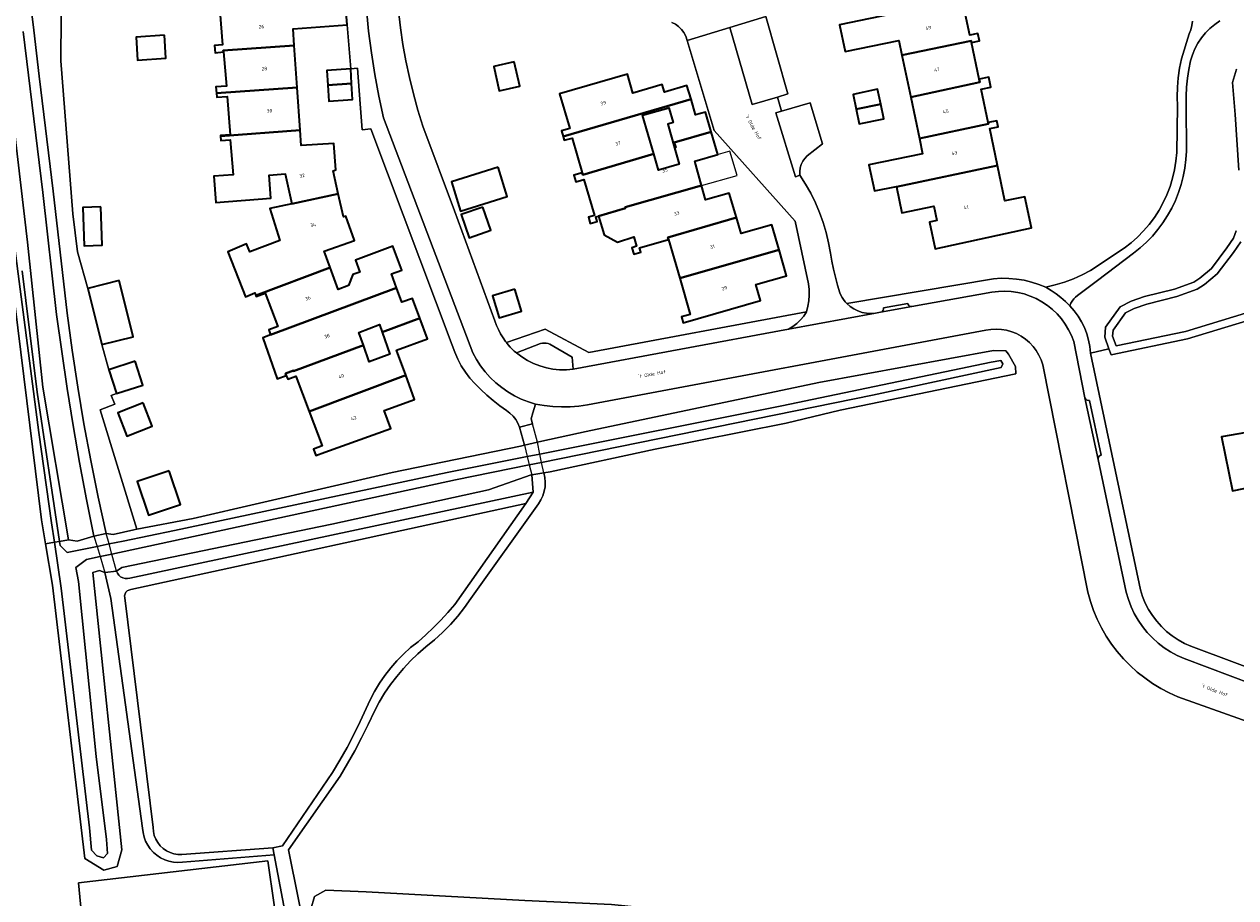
# Model space of a CAD drawing. Header units: metres. Extents: x 229229 to 231729, y 593167 to 595667.
# Tile 191 of 256: x 230502 to 230656, y 594339 to 594450. Entities that reach past the tile are written whole.
import ezdxf
from ezdxf.enums import TextEntityAlignment as Align

# ---------------------------------------------------------------- set-up
doc = ezdxf.new("R2010")
doc.units = ezdxf.units.M
for name, color, linetype, lineweight in [('B-WE-GR-GROENVOORZIENING-GV', 80, 'Continuous', 18), ('B-WE-KW-KUNSTWERK-GV', 170, 'Continuous', 18), ('B-WE-OG-BEBOUWING-GV', 7, 'Continuous', 35), ('B-WE-OG-BEBOUWING-T18', 10, 'Continuous', 18), ('B-WE-OG-BEBOUWING_LUIFEL-GV', 7, 'Continuous', 18), ('B-WE-OG-BEBOUWING_SCHUUR-GV', 7, 'Continuous', 35), ('B-WE-OG-TERREIN_ERF-GV', 7, 'Continuous', 18), ('B-WE-OG-TOPOGRAFIE-T18', 10, 'Continuous', 18), ('B-WE-OG-WATER-GV', 130, 'Continuous', 18), ('B-WE-OG-WATER_SLOOT-GV', 120, 'Continuous', 18), ('B-WE-VH-VERHARDING_GESLOTEN-GV', 252, 'Continuous', 18), ('B-WE-VH-VERHARDING_HALFVERHARDING-GV', 252, 'Continuous', 18), ('B-WE-VH-VERHARDING_OPEN-GV', 252, 'Continuous', 18)]:
    doc.layers.add(name, color=color, linetype=linetype, lineweight=lineweight)
doc.styles.add('NLCS-ISO-M250-T18', font='NLCS-ISO.ttf', dxfattribs={"height": 0.45})

msp = doc.modelspace()

# ---------------------------------------------------------------- linework, layer by layer
at = {"layer": 'B-WE-GR-GROENVOORZIENING-GV'}
for points in [[(230502.648, 594451.371), (230502.903, 594449.275), (230503.599, 594443.431), (230505.395, 594428.727), (230507.168, 594413.158), (230507.805, 594408.439), (230508.52, 594403.73), (230509.312, 594399.035), (230510.182, 594394.353), (230511.13, 594389.686), (230512.154, 594385.035), (230513.034, 594384.89), (230515.709, 594385.515), (230516.089, 594385.587), (230511.372, 594400.821), (230513.242, 594401.554), (230512.807, 594402.664), (230513.466, 594402.889), (230512.495, 594405.932), (230511.605, 594409.166), (230509.83, 594416.321), (230508.478, 594421.004), (230507.912, 594425.86), (230506.388, 594445.385), (230506.552, 594467.944)], [(230654.352, 594450.498), (230653.687, 594450.033), (230653.068, 594449.509), (230652.502, 594448.928), (230651.992, 594448.297), (230651.543, 594447.621), (230651.16, 594446.907), (230650.845, 594446.159), (230650.602, 594445.385), (230650.364, 594444.269), (230650.187, 594443.142), (230650.072, 594442.007), (230650.02, 594440.867), (230650.029, 594439.726), (230650.079, 594433.849), (230650.012, 594432.767), (230649.876, 594431.691), (230649.672, 594430.626), (230649.4, 594429.576), (230649.061, 594428.545), (230648.657, 594427.539), (230648.19, 594426.56), (230647.661, 594425.614), (230647.072, 594424.703), (230646.427, 594423.831), (230645.727, 594423.003), (230644.975, 594422.221), (230644.175, 594421.489), (230643.33, 594420.809), (230638.712, 594417.332), (230636.173, 594415.402), (230635.91, 594415.202), (230635.676, 594414.968), (230635.478, 594414.704), (230635.318, 594414.415), (230635.199, 594414.106), (230635.746, 594413.47), (230636.237, 594412.79), (230636.668, 594412.069), (230637.036, 594411.315), (230637.338, 594410.532), (230637.571, 594409.726), (230637.735, 594408.903), (230637.827, 594408.069), (230640.182, 594408.6), (230639.634, 594410.097), (230639.731, 594411.353), (230641.598, 594413.975), (230642.993, 594414.689), (230644.711, 594415.278), (230648.56, 594416.222), (230650.998, 594417.132), (230651.766, 594417.61), (230653.26, 594418.876), (230655.247, 594421.485), (230656.096, 594422.731), (230656.429, 594423.664)], [(230499.575, 594444.048), (230502.1, 594422.227), (230504.06, 594403.713), (230507.359, 594384.215), (230508.46, 594384.028), (230510.596, 594384.694), (230509.653, 594389.385), (230508.769, 594394.088), (230507.945, 594398.801), (230507.18, 594403.525), (230506.476, 594408.258), (230505.831, 594412.999), (230504.059, 594428.569), (230501.568, 594449.097)], [(230656.741, 594431.421), (230656.301, 594438.519), (230655.966, 594442.613), (230656.443, 594444.305)], [(230535.915, 594331.873), (230533.615, 594344.004), (230521.894, 594343.075), (230521.317, 594343.041), (230520.74, 594343.08), (230520.173, 594343.193), (230519.625, 594343.377), (230519.105, 594343.629), (230518.622, 594343.945), (230518.182, 594344.321), (230517.794, 594344.75), (230517.464, 594345.224), (230517.197, 594345.737), (230516.998, 594346.279), (230516.869, 594346.843), (230516.813, 594347.418), (230512.77, 594376.729), (230511.987, 594380.055), (230511.307, 594380.292), (230510.444, 594380.067), (230514.162, 594344.641), (230513.547, 594342.504), (230511.878, 594342.064), (230509.414, 594343.554), (230505.29, 594378.45), (230504.426, 594383.708), (230503.919, 594386.789), (230499.022, 594426.486)], [(230661.065, 594359.881), (230648.973, 594364.187), (230647.861, 594364.685), (230646.782, 594365.251), (230645.741, 594365.884), (230644.742, 594366.58), (230643.788, 594367.338), (230642.884, 594368.154), (230642.032, 594369.026), (230641.237, 594369.948), (230640.501, 594370.919), (230639.827, 594371.934), (230639.218, 594372.989), (230638.676, 594374.08), (230638.204, 594375.203), (230637.803, 594376.354), (230637.475, 594377.527), (230631.729, 594406.549), (230631.52, 594407.187), (230631.243, 594407.799), (230630.901, 594408.377), (230630.498, 594408.915), (230630.039, 594409.405), (230629.53, 594409.843), (230628.976, 594410.223), (230628.385, 594410.541), (230627.762, 594410.792), (230627.116, 594410.975), (230626.453, 594411.086), (230625.783, 594411.125), (230625.112, 594411.091), (230624.449, 594410.984), (230573.59, 594401.443), (230572.494, 594401.288), (230571.39, 594401.203), (230570.282, 594401.187), (230569.177, 594401.241), (230568.076, 594401.366), (230566.986, 594401.559), (230566.647, 594400.412), (230566.425, 594399.658), (230566.589, 594399.034), (230564.937, 594398.608), (230565.558, 594396.29), (230567.207, 594396.68), (230567.759, 594396.81), (230573.422, 594398.057), (230603.132, 594404.313), (230625.453, 594408.378), (230627.031, 594408.354), (230627.342, 594407.916), (230628.247, 594406.331), (230628.292, 594405.429), (230605.86, 594400.785), (230598.986, 594399.13), (230582.265, 594395.804), (230568.841, 594392.897), (230568.036, 594392.764), (230568.159, 594392.185), (230568.208, 594391.595), (230568.182, 594391.004), (230568.082, 594390.42), (230567.909, 594389.854), (230567.666, 594389.315), (230567.357, 594388.81), (230558.731, 594376.738), (230557.913, 594375.581), (230557.034, 594374.47), (230556.096, 594373.408), (230555.102, 594372.398), (230554.054, 594371.444), (230552.957, 594370.547), (230551.957, 594369.681), (230551.004, 594368.763), (230550.099, 594367.797), (230549.247, 594366.786), (230548.448, 594365.731), (230547.705, 594364.636), (230547.021, 594363.503), (230546.396, 594362.337), (230545.601, 594360.637), (230544.765, 594358.957), (230543.887, 594357.298), (230542.968, 594355.662), (230542.009, 594354.049), (230535.452, 594344.657), (230538.017, 594331.729)], [(230509.569, 594330.63), (230508.622, 594340.407), (230532.796, 594343.222), (230534.393, 594331.981)]]:
    msp.add_lwpolyline(points, dxfattribs=at)
for points in [[(230568.807, 594409.192), (230568.577, 594409.267), (230568.34, 594409.312), (230568.099, 594409.328), (230567.858, 594409.314), (230567.62, 594409.27), (230564.529, 594408.075), (230565.22, 594407.563), (230565.954, 594407.115), (230566.725, 594406.735), (230567.526, 594406.424), (230568.353, 594406.186), (230569.197, 594406.022), (230570.052, 594405.935), (230570.912, 594405.924), (230571.769, 594405.989), (230571.632, 594407.527)], [(230566.687, 594390.32), (230566.498, 594392.509), (230566.427, 594392.498), (230560.964, 594390.62), (230540.97, 594386.213), (230527.157, 594383.384), (230514.137, 594380.669), (230513.468, 594380.222), (230513.592, 594379.945), (230513.774, 594379.702), (230514.005, 594379.504), (230514.273, 594379.361), (230514.565, 594379.28), (230514.869, 594379.265), (230515.168, 594379.316)], [(230551.971, 594371.215), (230552.972, 594372.096), (230553.942, 594373.011), (230554.879, 594373.96), (230555.782, 594374.942), (230556.65, 594375.954), (230565.737, 594388.878), (230515.3, 594377.867), (230515.065, 594377.811), (230514.855, 594377.692), (230514.685, 594377.52), (230514.569, 594377.308), (230514.517, 594377.072), (230514.531, 594376.831), (230518.141, 594347.497), (230518.186, 594346.987), (230518.304, 594346.488), (230518.494, 594346.013), (230518.751, 594345.57), (230519.069, 594345.169), (230519.443, 594344.819), (230519.864, 594344.527), (230520.323, 594344.299), (230520.81, 594344.141), (230521.315, 594344.055), (230521.827, 594344.044), (230533.444, 594344.909), (230534.648, 594345.148), (230541.042, 594354.528), (230542.008, 594356.106), (230542.923, 594357.715), (230543.786, 594359.352), (230544.596, 594361.016), (230545.351, 594362.705), (230545.857, 594363.806), (230546.425, 594364.875), (230547.054, 594365.911), (230547.742, 594366.908), (230548.485, 594367.864), (230549.283, 594368.776), (230550.132, 594369.64), (230551.029, 594370.454)], [(230565.585, 594338.164), (230576.657, 594337.679), (230591.379, 594336.174), (230611.28, 594335.674), (230622.832, 594335.066), (230640.004, 594334.235), (230648.226, 594333.281), (230652.583, 594332.195), (230654.936, 594330.543), (230655.188, 594322.817), (230652.606, 594323.646), (230648.943, 594325.643), (230645.832, 594327.417), (230637.753, 594328.934), (230617.626, 594329.968), (230591.197, 594331.531), (230572.718, 594332.1), (230551.766, 594334.057), (230540.122, 594334.81), (230538.863, 594335.62), (230538.285, 594337.065), (230538.761, 594338.696), (230540.195, 594339.478), (230545.356, 594339.291)]]:
    msp.add_lwpolyline(points, close=True, dxfattribs=at)
at = {"layer": 'B-WE-KW-KUNSTWERK-GV'}
for points in [[(230567.751, 594394.111), (230567.526, 594395.174), (230567.207, 594396.68), (230566.589, 594399.034), (230564.937, 594398.608), (230565.558, 594396.29), (230565.915, 594394.854), (230566.179, 594393.791), (230566.498, 594392.509), (230568.036, 594392.764)], [(230513.468, 594380.222), (230512.873, 594382.402), (230512.52, 594383.694), (230512.154, 594385.035), (230510.596, 594384.694), (230510.991, 594383.375), (230511.38, 594382.08), (230511.987, 594380.055)]]:
    msp.add_lwpolyline(points, close=True, dxfattribs=at)
at = {"layer": 'B-WE-OG-BEBOUWING-GV'}
for points in [[(230542.679, 594453.203), (230526.657, 594452.024), (230526.682, 594451.719), (230527.029, 594447.404), (230525.979, 594447.32), (230526.06, 594446.411), (230527.128, 594446.506), (230527.113, 594446.683), (230536.16, 594447.335), (230536.009, 594449.474), (230542.932, 594449.962)], [(230613.75, 594446.102), (230622.576, 594447.936), (230622.62, 594447.725), (230623.632, 594447.937), (230623.435, 594448.88), (230622.402, 594448.664), (230621.441, 594453.257), (230605.77, 594449.979), (230606.487, 594446.551), (230613.356, 594447.987)], [(230519.606, 594448.635), (230515.976, 594448.415), (230516.155, 594445.475), (230519.785, 594445.695)], [(230613.75, 594446.102), (230614.87, 594440.746), (230623.684, 594442.64), (230623.599, 594443.042), (230622.62, 594447.725), (230622.576, 594447.936)], [(230536.538, 594441.98), (230536.16, 594447.335), (230527.113, 594446.683), (230527.128, 594446.506), (230527.516, 594442.142), (230526.174, 594442.035), (230526.238, 594441.224)], [(230564.248, 594445.233), (230561.64, 594444.639), (230562.347, 594441.534), (230564.955, 594442.128)], [(230540.462, 594442.267), (230543.488, 594442.489), (230543.374, 594444.352), (230540.347, 594444.135)], [(230570.507, 594435.713), (230586.821, 594440.48), (230586.305, 594442.235), (230583.43, 594441.39), (230583.145, 594442.36), (230579.404, 594441.259), (230578.704, 594443.674), (230570.042, 594441.162), (230571.33, 594436.721), (230570.301, 594436.423)], [(230623.599, 594443.042), (230623.684, 594442.64), (230614.87, 594440.746), (230615.98, 594435.44), (230624.791, 594437.346), (230624.758, 594437.503), (230623.871, 594441.743), (230625.094, 594442.007), (230624.83, 594443.291)], [(230526.238, 594441.224), (230526.277, 594440.735), (230527.585, 594440.84), (230527.977, 594435.922), (230526.761, 594435.825), (230526.767, 594435.744), (230536.924, 594436.509), (230536.538, 594441.98)], [(230540.462, 594442.267), (230540.586, 594440.236), (230543.615, 594440.42), (230543.488, 594442.489)], [(230607.911, 594439.205), (230611.039, 594439.86), (230610.645, 594441.739), (230607.517, 594441.085)], [(230589.388, 594436.328), (230588.655, 594438.824), (230587.415, 594438.46), (230586.821, 594440.48), (230570.507, 594435.713), (230570.647, 594435.228), (230571.643, 594435.517), (230572.933, 594431.07), (230573.005, 594430.822), (230582.06, 594433.496), (230580.623, 594438.418), (230583.988, 594439.365), (230584.551, 594437.499), (230583.848, 594437.292), (230584.708, 594434.279), (230584.869, 594434.326), (230584.689, 594434.926)], [(230611.039, 594439.86), (230607.911, 594439.205), (230608.304, 594437.327), (230611.432, 594437.982)], [(230615.98, 594435.44), (230616.384, 594433.509), (230609.532, 594432.076), (230610.227, 594428.757), (230613.038, 594429.346), (230613.049, 594429.295), (230625.953, 594432.021), (230624.97, 594436.722), (230626.024, 594436.943), (230625.859, 594437.733), (230624.758, 594437.503), (230624.791, 594437.346)], [(230535.873, 594427.118), (230541.784, 594428.401), (230541.135, 594431.314), (230541.47, 594431.436), (230541.23, 594434.84), (230537.063, 594434.546), (230536.924, 594436.509), (230526.767, 594435.744), (230526.812, 594435.182), (230527.995, 594435.277), (230528.351, 594430.811), (230525.892, 594430.63), (230526.136, 594427.306), (230533.189, 594427.824), (230532.972, 594430.775), (230535.016, 594430.936)], [(230584.708, 594434.279), (230585.308, 594432.18), (230582.667, 594431.414), (230582.06, 594433.496), (230573.005, 594430.822), (230572.933, 594431.07), (230571.866, 594430.761), (230572.105, 594429.937), (230573.151, 594430.24), (230574.486, 594425.638), (230573.725, 594425.418), (230573.961, 594424.605), (230574.858, 594424.865), (230574.684, 594425.467), (230575.012, 594425.562), (230578.458, 594426.562), (230578.422, 594426.686), (230588.154, 594429.463), (230587.298, 594432.578), (230590.243, 594433.418), (230589.388, 594436.328), (230584.689, 594434.926), (230584.869, 594434.326)], [(230562.197, 594431.789), (230556.239, 594429.93), (230557.41, 594426.176), (230563.368, 594428.035)], [(230613.049, 594429.295), (230613.742, 594425.981), (230617.812, 594426.832), (230618.221, 594424.986), (230617.254, 594424.772), (230618.012, 594421.353), (230630.285, 594424.073), (230629.426, 594428.019), (230626.901, 594427.491), (230625.953, 594432.021)], [(230592.62, 594425.364), (230591.711, 594428.499), (230588.664, 594427.615), (230588.154, 594429.463), (230578.422, 594426.686), (230578.458, 594426.562), (230575.012, 594425.562), (230575.754, 594423.176), (230577.424, 594422.216), (230579.521, 594422.895), (230579.87, 594421.693), (230579.26, 594421.516), (230579.502, 594420.683), (230580.398, 594420.943), (230580.235, 594421.507), (230583.944, 594422.583), (230583.875, 594422.822)], [(230541.784, 594428.401), (230535.873, 594427.118), (230533.068, 594426.539), (230534.334, 594422.442), (230530.489, 594420.988), (230530.073, 594421.989), (230527.669, 594420.989), (230529.963, 594415.236), (230531.149, 594415.745), (230531.272, 594415.42), (230540.752, 594418.983), (230540.004, 594421.055), (230543.879, 594422.454), (230542.759, 594425.555), (230542.443, 594425.441)], [(230511.486, 594426.72), (230509.172, 594426.638), (230509.343, 594421.775), (230511.657, 594421.856)], [(230560.252, 594426.702), (230557.495, 594425.751), (230558.519, 594422.784), (230561.275, 594423.736)], [(230583.944, 594422.583), (230585.38, 594417.632), (230598.067, 594421.235), (230597.149, 594424.455), (230593.21, 594423.332), (230592.62, 594425.364), (230583.875, 594422.822)], [(230540.752, 594418.983), (230531.272, 594415.42), (230531.32, 594415.292), (230532.453, 594415.72), (230534.071, 594411.441), (230532.927, 594411.009), (230533.155, 594410.407), (230549.238, 594416.394), (230548.591, 594418.163), (230549.899, 594418.641), (230548.752, 594421.711), (230544.003, 594419.935), (230544.527, 594418.403), (230543.649, 594418.108), (230543.074, 594416.684), (230541.765, 594416.175)], [(230598.067, 594421.235), (230585.38, 594417.632), (230586.722, 594413.006), (230585.619, 594412.686), (230585.835, 594411.943), (230595.698, 594414.754), (230595.11, 594416.818), (230599.009, 594417.929)], [(230513.819, 594417.311), (230509.83, 594416.321), (230511.605, 594409.166), (230515.594, 594410.156)], [(230533.155, 594410.407), (230532.17, 594410.007), (230533.992, 594404.755), (230535.156, 594405.219), (230535.062, 594405.467), (230536.058, 594405.844), (230536.091, 594405.756), (230544.993, 594409.075), (230544.419, 594410.709), (230547.033, 594411.696), (230547.379, 594410.712), (230552.201, 594412.513), (230551.257, 594415.038), (230549.913, 594414.547), (230549.238, 594416.394)], [(230538.082, 594400.617), (230550.395, 594405.224), (230549.229, 594408.454), (230553.185, 594409.882), (230552.201, 594412.513), (230547.379, 594410.712), (230548.355, 594407.936), (230545.741, 594406.948), (230544.993, 594409.075), (230536.091, 594405.756), (230536.058, 594405.844), (230535.062, 594405.467), (230535.156, 594405.219), (230535.34, 594404.732), (230536.378, 594405.124)], [(230515.878, 594407.011), (230512.495, 594405.932), (230513.466, 594402.889), (230516.849, 594403.968)], [(230669.73, 594387.17), (230668.47, 594393.3), (230666.5, 594392.89), (230665.74, 594396.56), (230667.71, 594396.97), (230665.83, 594406.06), (230659.41, 594404.84), (230660.67, 594398.44), (230654.53, 594397.37), (230655.95, 594390.47), (230659.04, 594391.1), (230659.77, 594390.6), (230660.86, 594385.35)], [(230538.082, 594400.617), (230539.742, 594396.226), (230538.619, 594395.802), (230538.926, 594394.991), (230540.055, 594395.398), (230548.48, 594398.44), (230547.651, 594400.737), (230551.512, 594402.131), (230550.395, 594405.224)], [(230516.867, 594401.695), (230513.642, 594400.431), (230514.811, 594397.451), (230518.036, 594398.715)], [(230520.207, 594393.034), (230516.133, 594391.677), (230517.567, 594387.372), (230521.641, 594388.729)]]:
    msp.add_lwpolyline(points, close=True, dxfattribs=at)
at = {"layer": 'B-WE-OG-BEBOUWING_LUIFEL-GV'}
msp.add_lwpolyline([(230591.798, 594433.833), (230587.298, 594432.578), (230588.154, 594429.463), (230592.701, 594430.748)], close=True, dxfattribs=at)
at = {"layer": 'B-WE-OG-BEBOUWING_SCHUUR-GV'}
msp.add_lwpolyline([(230564.337, 594416.206), (230561.493, 594415.364), (230562.318, 594412.577), (230565.162, 594413.419)], close=True, dxfattribs=at)
at = {"layer": 'B-WE-OG-TERREIN_ERF-GV'}
for points in [[(230506.552, 594467.944), (230506.388, 594445.385), (230507.912, 594425.86), (230508.478, 594421.004), (230509.83, 594416.321), (230513.819, 594417.311), (230515.594, 594410.156), (230511.605, 594409.166), (230512.495, 594405.932), (230515.878, 594407.011), (230516.849, 594403.968), (230513.466, 594402.889), (230512.807, 594402.664), (230513.242, 594401.554), (230511.372, 594400.821), (230516.089, 594385.587), (230523.283, 594386.958), (230548.677, 594392.804), (230565.071, 594396.176), (230565.558, 594396.29), (230564.937, 594398.608), (230564.724, 594399.115), (230564.445, 594399.588), (230564.105, 594400.02), (230563.71, 594400.402), (230563.267, 594400.727), (230562.398, 594401.337), (230561.559, 594401.987), (230560.752, 594402.677), (230559.978, 594403.404), (230559.24, 594404.167), (230558.598, 594404.878), (230558.014, 594405.638), (230557.493, 594406.441), (230557.038, 594407.284), (230556.652, 594408.161), (230556.336, 594409.065), (230545.928, 594436.674), (230544.854, 594436.575), (230544.588, 594439.866), (230544.247, 594444.426), (230543.374, 594444.358), (230542.932, 594449.962), (230536.009, 594449.474), (230536.16, 594447.335), (230536.538, 594441.98), (230536.924, 594436.509), (230537.063, 594434.546), (230541.23, 594434.84), (230541.47, 594431.436), (230541.135, 594431.314), (230541.784, 594428.401), (230542.443, 594425.441), (230542.759, 594425.555), (230543.879, 594422.454), (230540.004, 594421.055), (230540.752, 594418.983), (230541.765, 594416.175), (230543.074, 594416.684), (230543.649, 594418.108), (230544.527, 594418.403), (230544.003, 594419.935), (230548.752, 594421.711), (230549.899, 594418.641), (230548.591, 594418.163), (230549.238, 594416.394), (230549.913, 594414.547), (230551.257, 594415.038), (230552.201, 594412.513), (230553.185, 594409.882), (230549.229, 594408.454), (230550.395, 594405.224), (230551.512, 594402.131), (230547.651, 594400.737), (230548.48, 594398.44), (230540.055, 594395.398), (230538.926, 594394.991), (230538.619, 594395.802), (230539.742, 594396.226), (230538.082, 594400.617), (230536.378, 594405.124), (230535.34, 594404.732), (230535.156, 594405.219), (230533.992, 594404.755), (230532.17, 594410.007), (230533.155, 594410.407), (230532.927, 594411.009), (230534.071, 594411.441), (230532.453, 594415.72), (230531.32, 594415.292), (230531.272, 594415.42), (230531.149, 594415.745), (230529.963, 594415.236), (230527.669, 594420.989), (230530.073, 594421.989), (230530.489, 594420.988), (230534.334, 594422.442), (230533.068, 594426.539), (230535.873, 594427.118), (230535.016, 594430.936), (230532.972, 594430.775), (230533.189, 594427.824), (230526.136, 594427.306), (230525.892, 594430.63), (230528.351, 594430.811), (230527.995, 594435.277), (230526.812, 594435.182), (230526.767, 594435.744), (230526.761, 594435.825), (230527.977, 594435.922), (230527.585, 594440.84), (230526.277, 594440.735), (230526.238, 594441.224), (230526.174, 594442.035), (230527.516, 594442.142), (230527.128, 594446.506), (230526.06, 594446.411), (230525.979, 594447.32), (230527.029, 594447.404), (230526.682, 594451.719)], [(230549.46, 594451.742), (230549.712, 594449.602), (230550.031, 594447.472), (230550.415, 594445.352), (230550.865, 594443.246), (230551.38, 594441.154), (230551.96, 594439.08), (230552.604, 594437.024), (230556.622, 594426.228), (230561.775, 594412.158), (230561.992, 594411.602), (230562.24, 594411.06), (230562.516, 594410.531), (230562.821, 594410.018), (230563.154, 594409.523), (230563.247, 594409.403), (230568.217, 594411.111), (230573.788, 594408.119), (230601.57, 594413.329), (230601.752, 594414.03), (230601.868, 594414.745), (230601.919, 594415.468), (230601.904, 594416.192), (230601.822, 594416.912), (230600.131, 594424.886), (230589.775, 594436.489), (230586.324, 594447.976), (230586.163, 594448.515), (230585.92, 594448.97), (230585.61, 594449.382), (230585.241, 594449.742), (230584.821, 594450.041), (230584.36, 594450.273)], [(230596.371, 594451.029), (230599.162, 594441.151), (230597.842, 594440.728), (230598.39, 594438.962), (230602.043, 594440.004), (230603.621, 594434.79), (230601.656, 594433.25), (230601.339, 594432.921), (230601.079, 594432.545), (230600.883, 594432.133), (230600.756, 594431.693), (230600.702, 594431.24), (230600.722, 594430.783), (230601.452, 594429.646), (230602.116, 594428.47), (230602.713, 594427.258), (230603.241, 594426.014), (230603.697, 594424.743), (230604.081, 594423.447), (230604.391, 594422.132), (230604.626, 594420.802), (230604.806, 594419.777), (230605.017, 594418.758), (230605.26, 594417.747), (230605.534, 594416.743), (230605.839, 594415.748), (230605.963, 594415.446), (230606.114, 594415.156), (230606.292, 594414.882), (230606.494, 594414.625), (230606.719, 594414.388), (230625.448, 594417.544), (230626.424, 594417.607), (230627.402, 594417.597), (230628.377, 594417.514), (230629.342, 594417.359), (230630.294, 594417.132), (230631.226, 594416.835), (230632.133, 594416.47), (230633.319, 594416.765), (230634.486, 594417.127), (230635.631, 594417.554), (230636.75, 594418.045), (230637.84, 594418.599), (230642.13, 594421.45), (230643.006, 594422.126), (230643.834, 594422.861), (230644.609, 594423.65), (230645.329, 594424.491), (230645.989, 594425.379), (230646.587, 594426.31), (230647.119, 594427.28), (230647.584, 594428.285), (230647.979, 594429.319), (230648.302, 594430.377), (230648.552, 594431.455), (230648.727, 594432.548), (230648.827, 594433.65), (230648.91, 594439.572), (230648.88, 594440.788), (230648.917, 594442.004), (230649.021, 594443.216), (230649.192, 594444.42), (230649.429, 594445.613), (230650.43, 594448.829), (230650.63, 594449.343), (230650.762, 594449.879), (230650.824, 594450.427)], [(230662.973, 594413.746), (230650.186, 594409.86), (230640.46, 594407.843), (230640.182, 594408.6), (230637.827, 594408.069), (230644.188, 594377.847), (230644.468, 594376.979), (230644.82, 594376.138), (230645.24, 594375.329), (230645.727, 594374.558), (230646.275, 594373.83), (230646.883, 594373.15), (230647.544, 594372.522), (230648.256, 594371.952), (230649.012, 594371.444), (230649.809, 594370.999), (230650.639, 594370.623), (230668.029, 594364.133)]]:
    msp.add_lwpolyline(points, dxfattribs=at)
for points in [[(230623.632, 594447.937), (230622.62, 594447.725), (230623.599, 594443.042), (230624.83, 594443.291), (230625.094, 594442.007), (230623.871, 594441.743), (230624.758, 594437.503), (230625.859, 594437.733), (230626.024, 594436.943), (230624.97, 594436.722), (230625.953, 594432.021), (230626.901, 594427.491), (230629.426, 594428.019), (230630.285, 594424.073), (230618.012, 594421.353), (230617.254, 594424.772), (230618.221, 594424.986), (230617.812, 594426.832), (230613.742, 594425.981), (230613.049, 594429.295), (230613.038, 594429.346), (230610.227, 594428.757), (230609.532, 594432.076), (230616.384, 594433.509), (230615.98, 594435.44), (230614.87, 594440.746), (230613.75, 594446.102), (230613.356, 594447.987), (230606.487, 594446.551), (230605.77, 594449.979), (230621.441, 594453.257), (230622.402, 594448.664), (230623.435, 594448.88)], [(230516.155, 594445.475), (230515.976, 594448.415), (230519.606, 594448.635), (230519.785, 594445.695)], [(230564.248, 594445.233), (230564.955, 594442.128), (230562.347, 594441.534), (230561.64, 594444.639)], [(230540.586, 594440.236), (230540.462, 594442.267), (230540.347, 594444.135), (230543.374, 594444.352), (230543.488, 594442.489), (230543.615, 594440.42)], [(230586.305, 594442.235), (230586.821, 594440.48), (230587.415, 594438.46), (230588.655, 594438.824), (230589.388, 594436.328), (230590.243, 594433.418), (230587.298, 594432.578), (230588.154, 594429.463), (230588.664, 594427.615), (230591.711, 594428.499), (230592.62, 594425.364), (230593.21, 594423.332), (230597.149, 594424.455), (230598.067, 594421.235), (230599.009, 594417.929), (230595.11, 594416.818), (230595.698, 594414.754), (230585.835, 594411.943), (230585.619, 594412.686), (230586.722, 594413.006), (230585.38, 594417.632), (230583.944, 594422.583), (230580.235, 594421.507), (230580.398, 594420.943), (230579.502, 594420.683), (230579.26, 594421.516), (230579.87, 594421.693), (230579.521, 594422.895), (230577.424, 594422.216), (230575.754, 594423.176), (230575.012, 594425.562), (230574.684, 594425.467), (230574.858, 594424.865), (230573.961, 594424.605), (230573.725, 594425.418), (230574.486, 594425.638), (230573.151, 594430.24), (230572.105, 594429.937), (230571.866, 594430.761), (230572.933, 594431.07), (230571.643, 594435.517), (230570.647, 594435.228), (230570.507, 594435.713), (230570.301, 594436.423), (230571.33, 594436.721), (230570.042, 594441.162), (230578.704, 594443.674), (230579.404, 594441.259), (230583.145, 594442.36), (230583.43, 594441.39)], [(230611.039, 594439.86), (230611.432, 594437.982), (230608.304, 594437.327), (230607.911, 594439.205), (230607.517, 594441.085), (230610.645, 594441.739)], [(230582.06, 594433.496), (230582.667, 594431.414), (230585.308, 594432.18), (230584.708, 594434.279), (230583.848, 594437.292), (230584.551, 594437.499), (230583.988, 594439.365), (230580.623, 594438.418)], [(230562.197, 594431.789), (230563.368, 594428.035), (230557.41, 594426.176), (230556.239, 594429.93)], [(230511.657, 594421.856), (230509.343, 594421.775), (230509.172, 594426.638), (230511.486, 594426.72)], [(230560.252, 594426.702), (230561.275, 594423.736), (230558.519, 594422.784), (230557.495, 594425.751)], [(230544.993, 594409.075), (230545.741, 594406.948), (230548.355, 594407.936), (230547.379, 594410.712), (230547.033, 594411.696), (230544.419, 594410.709)], [(230659.77, 594390.6), (230659.04, 594391.1), (230655.95, 594390.47), (230654.53, 594397.37), (230660.67, 594398.44), (230659.41, 594404.84), (230665.83, 594406.06), (230667.71, 594396.97), (230665.74, 594396.56), (230666.5, 594392.89), (230668.47, 594393.3), (230669.73, 594387.17), (230660.86, 594385.35)], [(230518.036, 594398.715), (230514.811, 594397.451), (230513.642, 594400.431), (230516.867, 594401.695)], [(230521.641, 594388.729), (230517.567, 594387.372), (230516.133, 594391.677), (230520.207, 594393.034)]]:
    msp.add_lwpolyline(points, close=True, dxfattribs=at)
at = {"layer": 'B-WE-OG-WATER-GV'}
for points in [[(230496.873, 594448.895), (230503.576, 594397.922), (230505.193, 594386.397), (230505.559, 594383.904), (230506.192, 594384.013), (230503.347, 594403.08), (230501.442, 594418.549)], [(230656.995, 594422.274), (230656.058, 594420.9), (230653.99, 594418.184), (230652.357, 594416.8), (230651.441, 594416.23), (230648.855, 594415.265), (230644.993, 594414.317), (230643.385, 594413.766), (230642.271, 594413.196), (230640.707, 594410.999), (230640.648, 594410.237), (230641.102, 594408.997), (230649.939, 594410.83), (230665.828, 594415.659)]]:
    msp.add_lwpolyline(points, dxfattribs=at)
msp.add_lwpolyline([(230566.179, 594393.791), (230567.751, 594394.111), (230609.988, 594402.704), (230626.43, 594406.207), (230626.626, 594406.683), (230626.374, 594407.132), (230625.142, 594406.907), (230598.41, 594401.319), (230567.526, 594395.174), (230565.915, 594394.854), (230555.672, 594392.816), (230520.89, 594385.412), (230514.307, 594384.067), (230512.52, 594383.694), (230510.991, 594383.375), (230507.192, 594382.582), (230506.268, 594383.507), (230506.192, 594384.013), (230505.559, 594383.904), (230506.417, 594378.066), (230510.029, 594347.443), (230510.298, 594344.595), (230510.955, 594343.856), (230511.805, 594343.607), (230512.332, 594344.169), (230512.206, 594345.977), (230510.892, 594356.536), (230508.621, 594378.905), (230508.285, 594380.671), (230509.658, 594381.708), (230511.38, 594382.08), (230512.873, 594382.402), (230556.764, 594391.876)], close=True, dxfattribs=at)
at = {"layer": 'B-WE-OG-WATER_SLOOT-GV'}
for points in [[(230499.022, 594426.486), (230503.919, 594386.789), (230504.426, 594383.708), (230505.559, 594383.904), (230505.193, 594386.397), (230503.576, 594397.922), (230496.873, 594448.895)], [(230501.442, 594418.549), (230503.347, 594403.08), (230506.192, 594384.013), (230507.359, 594384.215), (230504.06, 594403.713), (230502.1, 594422.227), (230499.575, 594444.048)], [(230656.443, 594444.305), (230655.966, 594442.613), (230656.301, 594438.519), (230656.741, 594431.421)], [(230656.429, 594423.664), (230656.096, 594422.731), (230655.247, 594421.485), (230653.26, 594418.876), (230651.766, 594417.61), (230650.998, 594417.132), (230648.56, 594416.222), (230644.711, 594415.278), (230642.993, 594414.689), (230641.598, 594413.975), (230639.731, 594411.353), (230639.634, 594410.097), (230640.182, 594408.6), (230640.46, 594407.843), (230650.186, 594409.86), (230662.973, 594413.746)], [(230665.828, 594415.659), (230649.939, 594410.83), (230641.102, 594408.997), (230640.648, 594410.237), (230640.707, 594410.999), (230642.271, 594413.196), (230643.385, 594413.766), (230644.993, 594414.317), (230648.855, 594415.265), (230651.441, 594416.23), (230652.357, 594416.8), (230653.99, 594418.184), (230656.058, 594420.9), (230656.995, 594422.274)]]:
    msp.add_lwpolyline(points, dxfattribs=at)
for points in [[(230568.036, 594392.764), (230568.841, 594392.897), (230582.265, 594395.804), (230598.986, 594399.13), (230605.86, 594400.785), (230628.292, 594405.429), (230628.247, 594406.331), (230627.342, 594407.916), (230627.031, 594408.354), (230625.453, 594408.378), (230603.132, 594404.313), (230573.422, 594398.057), (230567.759, 594396.81), (230567.207, 594396.68), (230565.558, 594396.29), (230565.071, 594396.176), (230548.677, 594392.804), (230523.283, 594386.958), (230516.089, 594385.587), (230515.709, 594385.515), (230513.034, 594384.89), (230512.154, 594385.035), (230510.596, 594384.694), (230508.46, 594384.028), (230507.359, 594384.215), (230506.192, 594384.013), (230506.268, 594383.507), (230507.192, 594382.582), (230510.991, 594383.375), (230512.52, 594383.694), (230514.307, 594384.067), (230520.89, 594385.412), (230555.672, 594392.816), (230565.915, 594394.854), (230567.526, 594395.174), (230598.41, 594401.319), (230625.142, 594406.907), (230626.374, 594407.132), (230626.626, 594406.683), (230626.43, 594406.207), (230609.988, 594402.704), (230567.751, 594394.111), (230566.179, 594393.791), (230556.764, 594391.876), (230512.873, 594382.402), (230511.38, 594382.08), (230509.658, 594381.708), (230508.285, 594380.671), (230508.621, 594378.905), (230510.892, 594356.536), (230512.206, 594345.977), (230512.332, 594344.169), (230511.805, 594343.607), (230510.955, 594343.856), (230510.298, 594344.595), (230510.029, 594347.443), (230506.417, 594378.066), (230505.559, 594383.904), (230504.426, 594383.708), (230505.29, 594378.45), (230509.414, 594343.554), (230511.878, 594342.064), (230513.547, 594342.504), (230514.162, 594344.641), (230510.444, 594380.067), (230511.307, 594380.292), (230511.987, 594380.055), (230513.468, 594380.222), (230514.137, 594380.669), (230527.157, 594383.384), (230540.97, 594386.213), (230560.964, 594390.62), (230566.427, 594392.498), (230566.498, 594392.509)], [(230538.285, 594337.065), (230538.863, 594335.62), (230540.122, 594334.81), (230551.766, 594334.057), (230572.718, 594332.1), (230591.197, 594331.531), (230617.626, 594329.968), (230637.753, 594328.934), (230645.832, 594327.417), (230648.943, 594325.643), (230652.606, 594323.646), (230655.188, 594322.817), (230654.936, 594330.543), (230652.583, 594332.195), (230648.226, 594333.281), (230640.004, 594334.235), (230622.832, 594335.066), (230611.28, 594335.674), (230591.379, 594336.174), (230576.657, 594337.679), (230565.585, 594338.164), (230545.356, 594339.291), (230540.195, 594339.478), (230538.761, 594338.696)]]:
    msp.add_lwpolyline(points, close=True, dxfattribs=at)
at = {"layer": 'B-WE-VH-VERHARDING_GESLOTEN-GV'}
for points in [[(230501.568, 594449.097), (230504.059, 594428.569), (230505.831, 594412.999), (230506.476, 594408.258), (230507.18, 594403.525), (230507.945, 594398.801), (230508.769, 594394.088), (230509.653, 594389.385), (230510.596, 594384.694), (230512.154, 594385.035), (230511.13, 594389.686), (230510.182, 594394.353), (230509.312, 594399.035), (230508.52, 594403.73), (230507.805, 594408.439), (230507.168, 594413.158), (230505.395, 594428.727), (230503.599, 594443.431), (230502.903, 594449.275), (230502.648, 594451.371)], [(230545.388, 594451.952), (230545.666, 594449.161), (230546.021, 594446.379), (230546.455, 594443.608), (230546.966, 594440.85), (230547.554, 594438.108), (230558.949, 594408.077), (230559.418, 594407.229), (230559.951, 594406.419), (230560.544, 594405.653), (230561.194, 594404.935), (230561.898, 594404.268), (230562.65, 594403.658), (230563.448, 594403.107), (230564.285, 594402.619), (230565.157, 594402.197), (230566.059, 594401.843), (230566.986, 594401.559), (230568.076, 594401.366), (230569.177, 594401.241), (230570.282, 594401.187), (230571.39, 594401.203), (230572.494, 594401.288), (230573.59, 594401.443), (230624.449, 594410.984), (230625.112, 594411.091), (230625.783, 594411.125), (230626.453, 594411.086), (230627.116, 594410.975), (230627.762, 594410.792), (230628.385, 594410.541), (230628.976, 594410.223), (230629.53, 594409.843), (230630.039, 594409.405), (230630.498, 594408.915), (230630.901, 594408.377), (230631.243, 594407.799), (230631.52, 594407.187), (230631.729, 594406.549), (230637.475, 594377.527), (230637.803, 594376.354), (230638.204, 594375.203), (230638.676, 594374.08), (230639.218, 594372.989), (230639.827, 594371.934), (230640.501, 594370.919), (230641.237, 594369.948), (230642.032, 594369.026), (230642.884, 594368.154), (230643.788, 594367.338), (230644.742, 594366.58), (230645.741, 594365.884), (230646.782, 594365.251), (230647.861, 594364.685), (230648.973, 594364.187), (230661.065, 594359.881)], [(230667.406, 594362.449), (230649.788, 594369.067), (230648.896, 594369.458), (230648.039, 594369.918), (230647.221, 594370.446), (230646.447, 594371.038), (230645.724, 594371.689), (230645.054, 594372.396), (230644.443, 594373.154), (230643.895, 594373.958), (230643.413, 594374.804), (230642.999, 594375.685), (230642.658, 594376.597), (230642.39, 594377.533), (230638.791, 594394.489), (230637.114, 594402.355), (230635.676, 594409.521), (230635.381, 594410.297), (230635.019, 594411.045), (230634.592, 594411.757), (230634.104, 594412.429), (230633.558, 594413.055), (230632.96, 594413.63), (230632.312, 594414.151), (230631.622, 594414.612), (230630.893, 594415.01), (230630.132, 594415.342), (230629.344, 594415.605), (230628.536, 594415.798), (230627.715, 594415.919), (230626.886, 594415.967), (230626.056, 594415.941), (230625.231, 594415.842), (230615.018, 594413.995), (230611.027, 594413.273), (230610.368, 594413.152), (230599.268, 594411.097), (230571.769, 594405.989), (230570.912, 594405.924), (230570.052, 594405.935), (230569.197, 594406.022), (230568.353, 594406.186), (230567.526, 594406.424), (230566.725, 594406.735), (230565.954, 594407.115), (230565.22, 594407.563), (230564.529, 594408.075), (230564.244, 594408.312), (230563.973, 594408.564), (230563.716, 594408.83), (230563.474, 594409.11), (230563.247, 594409.403), (230563.154, 594409.523), (230562.821, 594410.018), (230562.516, 594410.531), (230562.24, 594411.06), (230561.992, 594411.602), (230561.775, 594412.158), (230556.622, 594426.228), (230552.604, 594437.024), (230551.96, 594439.08), (230551.38, 594441.154), (230550.865, 594443.246), (230550.415, 594445.352), (230550.031, 594447.472), (230549.712, 594449.602), (230549.46, 594451.742)], [(230650.824, 594450.427), (230650.762, 594449.879), (230650.63, 594449.343), (230650.43, 594448.829), (230649.429, 594445.613), (230649.192, 594444.42), (230649.021, 594443.216), (230648.917, 594442.004), (230648.88, 594440.788), (230648.91, 594439.572), (230648.827, 594433.65), (230648.727, 594432.548), (230648.552, 594431.455), (230648.302, 594430.377), (230647.979, 594429.319), (230647.584, 594428.285), (230647.119, 594427.28), (230646.587, 594426.31), (230645.989, 594425.379), (230645.329, 594424.491), (230644.609, 594423.65), (230643.834, 594422.861), (230643.006, 594422.126), (230642.13, 594421.45), (230637.84, 594418.599), (230636.75, 594418.045), (230635.631, 594417.554), (230634.486, 594417.127), (230633.319, 594416.765), (230632.133, 594416.47), (230632.792, 594416.059), (230633.429, 594415.616), (230634.044, 594415.142), (230634.634, 594414.638), (230635.199, 594414.106), (230635.318, 594414.415), (230635.478, 594414.704), (230635.676, 594414.968), (230635.91, 594415.202), (230636.173, 594415.402), (230638.712, 594417.332), (230643.33, 594420.809), (230644.175, 594421.489), (230644.975, 594422.221), (230645.727, 594423.003), (230646.427, 594423.831), (230647.072, 594424.703), (230647.661, 594425.614), (230648.19, 594426.56), (230648.657, 594427.539), (230649.061, 594428.545), (230649.4, 594429.576), (230649.672, 594430.626), (230649.876, 594431.691), (230650.012, 594432.767), (230650.079, 594433.849), (230650.029, 594439.726), (230650.02, 594440.867), (230650.072, 594442.007), (230650.187, 594443.142), (230650.364, 594444.269), (230650.602, 594445.385), (230650.845, 594446.159), (230651.16, 594446.907), (230651.543, 594447.621), (230651.992, 594448.297), (230652.502, 594448.928), (230653.068, 594449.509), (230653.687, 594450.033), (230654.352, 594450.498)]]:
    msp.add_lwpolyline(points, dxfattribs=at)
msp.add_lwpolyline([(230512.873, 594382.402), (230512.52, 594383.694), (230512.154, 594385.035), (230510.596, 594384.694), (230510.991, 594383.375), (230511.38, 594382.08), (230511.987, 594380.055), (230513.468, 594380.222)], close=True, dxfattribs=at)
at = {"layer": 'B-WE-VH-VERHARDING_HALFVERHARDING-GV'}
msp.add_lwpolyline([(230514.531, 594376.831), (230514.517, 594377.072), (230514.569, 594377.308), (230514.685, 594377.52), (230514.855, 594377.692), (230515.065, 594377.811), (230515.3, 594377.867), (230565.737, 594388.878), (230566.687, 594390.32), (230515.168, 594379.316), (230514.869, 594379.265), (230514.565, 594379.28), (230514.273, 594379.361), (230514.005, 594379.504), (230513.774, 594379.702), (230513.592, 594379.945), (230513.468, 594380.222), (230511.987, 594380.055), (230512.77, 594376.729), (230516.813, 594347.418), (230516.869, 594346.843), (230516.998, 594346.279), (230517.197, 594345.737), (230517.464, 594345.224), (230517.794, 594344.75), (230518.182, 594344.321), (230518.622, 594343.945), (230519.105, 594343.629), (230519.625, 594343.377), (230520.173, 594343.193), (230520.74, 594343.08), (230521.317, 594343.041), (230521.894, 594343.075), (230533.615, 594344.004), (230533.444, 594344.909), (230521.827, 594344.044), (230521.315, 594344.055), (230520.81, 594344.141), (230520.323, 594344.299), (230519.864, 594344.527), (230519.443, 594344.819), (230519.069, 594345.169), (230518.751, 594345.57), (230518.494, 594346.013), (230518.304, 594346.488), (230518.186, 594346.987), (230518.141, 594347.497)], close=True, dxfattribs=at)
at = {"layer": 'B-WE-VH-VERHARDING_OPEN-GV'}
for points in [[(230542.679, 594453.203), (230542.932, 594449.962), (230543.374, 594444.358), (230544.247, 594444.426), (230544.588, 594439.866), (230544.854, 594436.575), (230545.928, 594436.674), (230556.336, 594409.065), (230556.652, 594408.161), (230557.038, 594407.284), (230557.493, 594406.441), (230558.014, 594405.638), (230558.598, 594404.878), (230559.24, 594404.167), (230559.978, 594403.404), (230560.752, 594402.677), (230561.559, 594401.987), (230562.398, 594401.337), (230563.267, 594400.727), (230563.71, 594400.402), (230564.105, 594400.02), (230564.445, 594399.588), (230564.724, 594399.115), (230564.937, 594398.608), (230566.589, 594399.034), (230566.425, 594399.658), (230566.647, 594400.412), (230566.986, 594401.559), (230566.059, 594401.843), (230565.157, 594402.197), (230564.285, 594402.619), (230563.448, 594403.107), (230562.65, 594403.658), (230561.898, 594404.268), (230561.194, 594404.935), (230560.544, 594405.653), (230559.951, 594406.419), (230559.418, 594407.229), (230558.949, 594408.077), (230547.554, 594438.108), (230546.966, 594440.85), (230546.455, 594443.608), (230546.021, 594446.379), (230545.666, 594449.161), (230545.388, 594451.952)], [(230584.36, 594450.273), (230584.821, 594450.041), (230585.241, 594449.742), (230585.61, 594449.382), (230585.92, 594448.97), (230586.163, 594448.515), (230586.324, 594447.976), (230591.772, 594449.632), (230596.371, 594451.029)], [(230668.029, 594364.133), (230650.639, 594370.623), (230649.809, 594370.999), (230649.012, 594371.444), (230648.256, 594371.952), (230647.544, 594372.522), (230646.883, 594373.15), (230646.275, 594373.83), (230645.727, 594374.558), (230645.24, 594375.329), (230644.82, 594376.138), (230644.468, 594376.979), (230644.188, 594377.847), (230637.827, 594408.069), (230637.735, 594408.903), (230637.571, 594409.726), (230637.338, 594410.532), (230637.036, 594411.315), (230636.668, 594412.069), (230636.237, 594412.79), (230635.746, 594413.47), (230635.199, 594414.106), (230634.634, 594414.638), (230634.044, 594415.142), (230633.429, 594415.616), (230632.792, 594416.059), (230632.133, 594416.47), (230631.226, 594416.835), (230630.294, 594417.132), (230629.342, 594417.359), (230628.377, 594417.514), (230627.402, 594417.597), (230626.424, 594417.607), (230625.448, 594417.544), (230606.719, 594414.388), (230607.147, 594414.012), (230607.621, 594413.696), (230608.132, 594413.444), (230608.672, 594413.262), (230609.231, 594413.151), (230609.8, 594413.114), (230610.368, 594413.152), (230611.027, 594413.273), (230611.165, 594413.329), (230611.278, 594413.426), (230611.357, 594413.552), (230611.392, 594413.697), (230611.381, 594413.845), (230614.486, 594414.407), (230614.528, 594414.264), (230614.611, 594414.141), (230614.729, 594414.05), (230614.869, 594413.999), (230615.018, 594413.995), (230625.231, 594415.842), (230626.056, 594415.941), (230626.886, 594415.967), (230627.715, 594415.919), (230628.536, 594415.798), (230629.344, 594415.605), (230630.132, 594415.342), (230630.893, 594415.01), (230631.622, 594414.612), (230632.312, 594414.151), (230632.96, 594413.63), (230633.558, 594413.055), (230634.104, 594412.429), (230634.592, 594411.757), (230635.019, 594411.045), (230635.381, 594410.297), (230635.676, 594409.521), (230637.114, 594402.355), (230637.174, 594402.218), (230637.273, 594402.105), (230637.402, 594402.03), (230637.549, 594401.998), (230637.698, 594402.014), (230639.185, 594395.035), (230639.043, 594394.989), (230638.923, 594394.901), (230638.836, 594394.78), (230638.79, 594394.638), (230638.791, 594394.489), (230642.39, 594377.533), (230642.658, 594376.597), (230642.999, 594375.685), (230643.413, 594374.804), (230643.895, 594373.958), (230644.443, 594373.154), (230645.054, 594372.396), (230645.724, 594371.689), (230646.447, 594371.038), (230647.221, 594370.446), (230648.039, 594369.918), (230648.896, 594369.458), (230649.788, 594369.067), (230667.406, 594362.449)], [(230538.017, 594331.729), (230535.452, 594344.657), (230542.009, 594354.049), (230542.968, 594355.662), (230543.887, 594357.298), (230544.765, 594358.957), (230545.601, 594360.637), (230546.396, 594362.337), (230547.021, 594363.503), (230547.705, 594364.636), (230548.448, 594365.731), (230549.247, 594366.786), (230550.099, 594367.797), (230551.004, 594368.763), (230551.957, 594369.681), (230552.957, 594370.547), (230554.054, 594371.444), (230555.102, 594372.398), (230556.096, 594373.408), (230557.034, 594374.47), (230557.913, 594375.581), (230558.731, 594376.738), (230567.357, 594388.81), (230567.666, 594389.315), (230567.909, 594389.854), (230568.082, 594390.42), (230568.182, 594391.004), (230568.208, 594391.595), (230568.159, 594392.185), (230568.036, 594392.764), (230566.498, 594392.509), (230566.687, 594390.32), (230565.737, 594388.878), (230556.65, 594375.954), (230555.782, 594374.942), (230554.879, 594373.96), (230553.942, 594373.011), (230552.972, 594372.096), (230551.971, 594371.215), (230551.029, 594370.454), (230550.132, 594369.64), (230549.283, 594368.776), (230548.485, 594367.864), (230547.742, 594366.908), (230547.054, 594365.911), (230546.425, 594364.875), (230545.857, 594363.806), (230545.351, 594362.705), (230544.596, 594361.016), (230543.786, 594359.352), (230542.923, 594357.715), (230542.008, 594356.106), (230541.042, 594354.528), (230534.648, 594345.148), (230533.444, 594344.909), (230533.615, 594344.004), (230535.915, 594331.873)]]:
    msp.add_lwpolyline(points, dxfattribs=at)
for points in [[(230591.772, 594449.632), (230594.632, 594439.808), (230597.842, 594440.728), (230599.162, 594441.151), (230596.371, 594451.029)], [(230597.654, 594438.754), (230598.39, 594438.962), (230597.842, 594440.728), (230594.632, 594439.808), (230591.772, 594449.632), (230586.324, 594447.976), (230589.775, 594436.489), (230600.131, 594424.886), (230601.822, 594416.912), (230601.904, 594416.192), (230601.919, 594415.468), (230601.868, 594414.745), (230601.752, 594414.03), (230601.57, 594413.329), (230601.213, 594412.787), (230600.798, 594412.288), (230600.333, 594411.836), (230599.82, 594411.438), (230599.268, 594411.097), (230610.368, 594413.152), (230609.8, 594413.114), (230609.231, 594413.151), (230608.672, 594413.262), (230608.132, 594413.444), (230607.621, 594413.696), (230607.147, 594414.012), (230606.719, 594414.388), (230606.494, 594414.625), (230606.292, 594414.882), (230606.114, 594415.156), (230605.963, 594415.446), (230605.839, 594415.748), (230605.534, 594416.743), (230605.26, 594417.747), (230605.017, 594418.758), (230604.806, 594419.777), (230604.626, 594420.802), (230604.391, 594422.132), (230604.081, 594423.447), (230603.697, 594424.743), (230603.241, 594426.014), (230602.713, 594427.258), (230602.116, 594428.47), (230601.452, 594429.646), (230600.722, 594430.783), (230600.179, 594430.575)], [(230602.043, 594440.004), (230598.39, 594438.962), (230597.654, 594438.754), (230600.179, 594430.575), (230600.722, 594430.783), (230600.702, 594431.24), (230600.756, 594431.693), (230600.883, 594432.133), (230601.079, 594432.545), (230601.339, 594432.921), (230601.656, 594433.25), (230603.621, 594434.79)], [(230615.018, 594413.995), (230614.869, 594413.999), (230614.729, 594414.05), (230614.611, 594414.141), (230614.528, 594414.264), (230614.486, 594414.407), (230611.381, 594413.845), (230611.392, 594413.697), (230611.357, 594413.552), (230611.278, 594413.426), (230611.165, 594413.329), (230611.027, 594413.273)], [(230601.57, 594413.329), (230573.788, 594408.119), (230568.217, 594411.111), (230563.247, 594409.403), (230563.474, 594409.11), (230563.716, 594408.83), (230563.973, 594408.564), (230564.244, 594408.312), (230564.529, 594408.075), (230567.62, 594409.27), (230567.858, 594409.314), (230568.099, 594409.328), (230568.34, 594409.312), (230568.577, 594409.267), (230568.807, 594409.192), (230571.632, 594407.527), (230571.769, 594405.989), (230599.268, 594411.097), (230599.82, 594411.438), (230600.333, 594411.836), (230600.798, 594412.288), (230601.213, 594412.787)], [(230637.698, 594402.014), (230637.549, 594401.998), (230637.402, 594402.03), (230637.273, 594402.105), (230637.174, 594402.218), (230637.114, 594402.355), (230638.791, 594394.489), (230638.79, 594394.638), (230638.836, 594394.78), (230638.923, 594394.901), (230639.043, 594394.989), (230639.185, 594395.035)], [(230567.751, 594394.111), (230567.526, 594395.174), (230567.207, 594396.68), (230566.589, 594399.034), (230564.937, 594398.608), (230565.558, 594396.29), (230565.915, 594394.854), (230566.179, 594393.791), (230566.498, 594392.509), (230568.036, 594392.764)], [(230511.028, 594330.811), (230511.571, 594330.878), (230513.846, 594331.159), (230515.128, 594331.318), (230521.12, 594332.06), (230521.179, 594331.61), (230528.383, 594332.354), (230534.393, 594331.981), (230532.796, 594343.222), (230508.622, 594340.407), (230509.569, 594330.63)]]:
    msp.add_lwpolyline(points, close=True, dxfattribs=at)

# ---------------------------------------------------------------- texts
at = {"layer": 'B-WE-OG-BEBOUWING-T18', "style": 'NLCS-ISO-M250-T18'}
for s, rotation, p in [('26', 4, (230531.981, 594449.734)), ('49', 11.8, (230617.11, 594449.577)), ('28', 4, (230532.359, 594444.376)), ('47', 11.8, (230618.225, 594444.243)), ('39', 16.2, (230575.61, 594439.981)), ('45', 11.8, (230619.34, 594438.912)), ('37', 16.3, (230577.504, 594434.83)), ('43', 11.8, (230620.449, 594433.613)), ('32', 12.6, (230537.166, 594430.714)), ('35', 15.3, (230583.472, 594431.405)), ('33', 15.4, (230584.988, 594425.901)), ('41', 11.8, (230621.943, 594426.675)), ('34', 12.5, (230538.57, 594424.429)), ('31', 16.1, (230589.539, 594421.628)), ('36', 20, (230537.909, 594415.075)), ('29', 15.9, (230591.086, 594416.345)), ('38', 20, (230540.345, 594410.24)), ('40', 19.8, (230542.143, 594405.122)), ('42', 20.7, (230543.753, 594399.755))]:
    msp.add_text(s, height=0.45, rotation=rotation, dxfattribs=at).set_placement(p, align=Align.MIDDLE)
msp.add_text('30', height=0.45, dxfattribs=at).set_placement((230533, 594439), align=Align.MIDDLE)
at = {"layer": 'B-WE-OG-TOPOGRAFIE-T18', "style": 'NLCS-ISO-M250-T18'}
for rotation, p in [(299.5, (230594.814, 594436.894)), (10.6, (230581.861, 594405.429)), (340, (230653.689, 594365.046))]:
    msp.add_text("'t Olde Hof", height=0.45, rotation=rotation, dxfattribs=at).set_placement(p, align=Align.MIDDLE)

doc.saveas('drawing.dxf')
